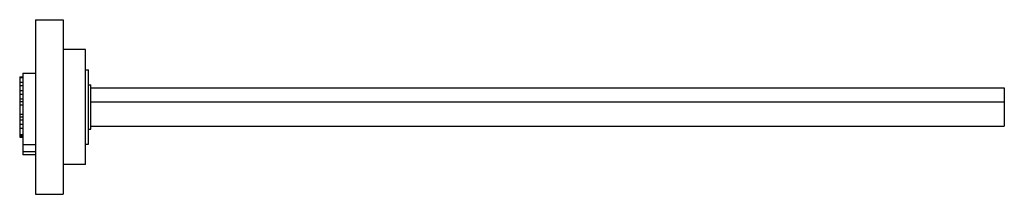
# Model space of a CAD drawing. Header units: millimetres. Extents: x 61 to 485, y 342 to 417.
import ezdxf

# ---------------------------------------------------------------- set-up
doc = ezdxf.new("R2010")
doc.units = ezdxf.units.MM
doc.header["$LTSCALE"] = 49.445616
doc.layers.get('0').update_dxf_attribs({"linetype": 'CONTINUOUS'})

msp = doc.modelspace()

# ---------------------------------------------------------------- linework, layer by layer
at = {"color": 7, "linetype": 'Continuous'}
for p, q in [((67.46, 416.77), (67.46, 341.77)), ((67.46, 416.77), (79.46, 416.77)), ((79.46, 416.77), (79.46, 341.77)), ((88.96, 404.02), (79.46, 404.02)), ((88.96, 354.52), (88.96, 404.02)), ((88.96, 395.25), (90.26, 395.25)), ((90.26, 363.3), (90.26, 395.25)), ((60.66, 392.23), (60.66, 366.31)), ((60.66, 392.23), (61.96, 392.23)), ((61.96, 391.81), (60.66, 391.81)), ((61.96, 393.86), (61.96, 358.67)), ((61.96, 393.86), (67.46, 393.86)), ((60.66, 389.96), (61.96, 389.96)), ((61.96, 388.42), (60.66, 388.42)), ((60.66, 386.3), (61.96, 386.3)), ((90.26, 388.77), (91.26, 388.77)), ((91.26, 369.77), (91.26, 388.77)), ((91.26, 387.46), (484.96, 387.46)), ((484.96, 387.46), (484.96, 371.07)), ((60.66, 384.83), (61.96, 384.83)), ((61.96, 382.57), (60.66, 382.57)), ((60.66, 381.62), (61.96, 381.62)), ((61.96, 380.11), (60.66, 380.11)), ((91.26, 381.46), (484.96, 381.46)), ((61.96, 376.07), (60.66, 376.07)), ((60.66, 374.99), (61.96, 374.99)), ((61.96, 373.65), (60.66, 373.65)), ((60.66, 371.87), (61.96, 371.87)), ((61.96, 370.03), (60.66, 370.03)), ((90.26, 369.77), (91.26, 369.77)), ((91.26, 371.07), (484.96, 371.07)), ((60.66, 367.52), (61.96, 367.52)), ((61.96, 366.7), (60.66, 366.7)), ((60.66, 366.31), (61.96, 366.31)), ((67.46, 362.96), (61.96, 362.96)), ((88.96, 363.3), (90.26, 363.3)), ((61.96, 360.21), (67.46, 360.21)), ((67.46, 358.67), (61.96, 358.67)), ((88.96, 354.52), (79.46, 354.52)), ((67.46, 341.77), (79.46, 341.77))]:
    msp.add_line(p, q, dxfattribs=at)

doc.saveas('drawing.dxf')
